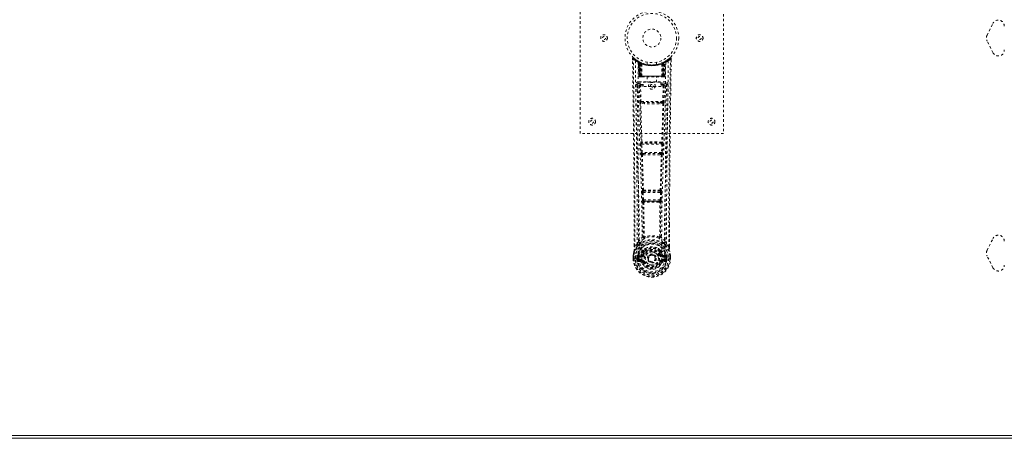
# Model space of a CAD drawing. Header units: inches. Extents: x 14 to 182, y 67 to 115.
# Tile 3 of 8: x 55 to 97, y 67 to 85. Entities that reach past the tile are written whole.
import ezdxf

# ---------------------------------------------------------------- set-up
doc = ezdxf.new("R2010")
doc.units = ezdxf.units.IN
doc.header["$MEASUREMENT"] = 0
doc.linetypes.add('SLD-Dashed', pattern=[0.075, 0.05, -0.025])
doc.linetypes.add('SLD-Solid', pattern=[0])

msp = doc.modelspace()

# ---------------------------------------------------------------- linework, layer by layer
at = {"color": 7, "linetype": 'SLD-Dashed', "lineweight": 0}
for p, q in [((78.773, 80.15), (78.773, 88.15)), ((84.773, 88.15), (84.773, 80.15)), ((95.792, 84.262), (96.042, 84.762)), ((96.042, 83.538), (95.792, 84.038)), ((80.966, 83.291), (80.967, 83.224)), ((80.996, 83.292), (81.017, 83.314)), ((81.058, 83.279), (81.015, 83.313)), ((82.53, 83.313), (82.489, 83.279)), ((82.58, 83.291), (82.55, 83.292)), ((82.577, 83.228), (82.578, 83.292)), ((82.579, 83.224), (82.579, 83.291)), ((82.579, 83.224), (82.58, 83.291)), ((81.205, 83.176), (81.192, 83.184)), ((81.211, 83.172), (81.197, 83.18)), ((81.22, 83.151), (81.206, 83.16)), ((81.227, 82.554), (81.206, 83.16)), ((81.24, 82.554), (81.22, 83.151)), ((81.258, 83.148), (81.223, 83.166)), ((81.307, 83.105), (81.238, 83.141)), ((81.259, 82.554), (81.238, 83.141)), ((81.239, 83.144), (81.261, 82.551)), ((81.252, 83.15), (81.278, 83.137)), ((81.266, 83.111), (81.278, 83.137)), ((81.266, 83.111), (81.266, 82.554)), ((81.273, 83.107), (81.266, 83.111)), ((81.273, 83.107), (81.286, 83.133)), ((81.273, 82.554), (81.273, 83.107)), ((81.29, 83.131), (81.275, 83.139)), ((81.278, 83.137), (81.286, 83.133)), ((81.279, 83.105), (81.292, 83.131)), ((81.28, 82.554), (81.279, 83.105)), ((81.279, 83.105), (81.286, 83.101)), ((81.286, 83.101), (81.298, 83.127)), ((81.286, 83.101), (81.286, 82.554)), ((81.291, 83.131), (81.29, 83.131)), ((81.298, 83.096), (81.31, 83.122)), ((81.298, 83.096), (81.298, 82.554)), ((81.304, 83.093), (81.298, 83.096)), ((81.304, 83.093), (81.316, 83.12)), ((81.304, 82.554), (81.304, 83.093)), ((81.307, 83.105), (81.308, 83.105)), ((81.326, 82.554), (81.307, 83.105)), ((81.308, 83.105), (81.327, 82.554)), ((81.31, 83.122), (81.316, 83.12)), ((81.357, 82.554), (81.353, 83.076)), ((81.573, 83.139), (81.573, 83.043)), ((81.973, 83.043), (81.973, 83.139)), ((82.189, 82.554), (82.193, 83.076)), ((82.219, 82.554), (82.238, 83.105)), ((82.239, 83.105), (82.22, 82.554)), ((82.23, 83.12), (82.236, 83.122)), ((82.236, 83.122), (82.248, 83.096)), ((82.238, 83.105), (82.239, 83.105)), ((82.308, 83.141), (82.239, 83.105)), ((82.248, 83.096), (82.242, 83.093)), ((82.242, 83.093), (82.242, 82.554)), ((82.255, 83.131), (82.248, 83.128)), ((82.248, 83.127), (82.26, 83.101)), ((82.248, 82.554), (82.248, 83.096)), ((82.263, 83.135), (82.254, 83.131)), ((82.254, 83.131), (82.267, 83.105)), ((82.256, 83.131), (82.255, 83.131)), ((82.323, 83.166), (82.256, 83.131)), ((82.26, 83.133), (82.267, 83.137)), ((82.26, 83.133), (82.273, 83.107)), ((82.26, 83.101), (82.267, 83.105)), ((82.26, 82.554), (82.26, 83.101)), ((82.267, 83.105), (82.266, 82.554)), ((82.267, 83.137), (82.276, 83.141)), ((82.267, 83.137), (82.28, 83.111)), ((82.28, 83.111), (82.273, 83.107)), ((82.273, 83.107), (82.273, 82.554)), ((82.28, 82.554), (82.28, 83.111)), ((82.285, 82.551), (82.307, 83.144)), ((82.287, 82.554), (82.308, 83.141)), ((82.305, 82.554), (82.326, 83.151)), ((82.319, 82.554), (82.34, 83.16)), ((82.34, 83.16), (82.326, 83.151)), ((82.354, 83.184), (82.341, 83.176)), ((81.227, 82.554), (81.24, 82.554)), ((81.266, 82.554), (81.227, 82.554)), ((81.259, 82.554), (81.326, 82.554)), ((81.266, 82.554), (81.273, 82.554)), ((81.267, 82.525), (81.274, 82.525)), ((81.27, 82.525), (81.28, 82.525)), ((82.273, 82.554), (81.273, 82.554)), ((81.286, 82.554), (81.28, 82.554)), ((81.28, 82.525), (81.287, 82.525)), ((81.286, 82.554), (82.26, 82.554)), ((81.289, 82.525), (81.343, 82.525)), ((81.298, 82.554), (81.304, 82.554)), ((81.299, 82.525), (81.305, 82.525)), ((82.242, 82.554), (81.304, 82.554)), ((81.343, 82.525), (81.305, 82.525)), ((81.327, 82.554), (81.326, 82.554)), ((81.327, 82.554), (81.357, 82.554)), ((81.356, 82.525), (81.364, 82.525)), ((81.357, 82.554), (82.189, 82.554)), ((81.364, 82.525), (82.182, 82.525)), ((81.578, 82.525), (81.578, 82.303)), ((81.968, 82.303), (81.968, 82.525)), ((82.182, 82.525), (82.189, 82.525)), ((82.189, 82.554), (82.219, 82.554)), ((82.203, 82.525), (82.257, 82.525)), ((82.241, 82.525), (82.203, 82.525)), ((82.22, 82.554), (82.219, 82.554)), ((82.22, 82.554), (82.287, 82.554)), ((82.241, 82.525), (82.247, 82.525)), ((82.242, 82.554), (82.248, 82.554)), ((82.259, 82.525), (82.266, 82.525)), ((82.266, 82.554), (82.26, 82.554)), ((82.266, 82.525), (82.276, 82.525)), ((82.272, 82.525), (82.279, 82.525)), ((82.273, 82.554), (82.28, 82.554)), ((82.319, 82.554), (82.28, 82.554)), ((82.305, 82.554), (82.319, 82.554)), ((81.162, 82.218), (81.16, 82.21)), ((81.161, 82.207), (81.164, 81.92)), ((81.205, 82.316), (81.205, 82.256)), ((82.341, 82.316), (81.205, 82.316)), ((81.205, 82.256), (81.403, 82.256)), ((81.254, 82.153), (81.27, 81.492)), ((81.299, 82.199), (81.299, 82.154)), ((81.403, 82.199), (81.299, 82.199)), ((81.314, 81.493), (81.299, 82.154)), ((81.403, 82.154), (81.299, 82.154)), ((81.403, 82.123), (81.403, 82.303)), ((81.403, 82.303), (82.153, 82.303)), ((82.153, 82.123), (81.403, 82.123)), ((82.153, 82.303), (82.153, 82.123)), ((82.153, 82.256), (82.341, 82.256)), ((82.247, 82.199), (82.153, 82.199)), ((82.247, 82.154), (82.153, 82.154)), ((82.247, 82.154), (82.231, 81.493)), ((82.247, 82.199), (82.247, 82.154)), ((82.292, 82.153), (82.276, 81.492)), ((82.341, 82.256), (82.341, 82.316)), ((82.382, 81.92), (82.385, 82.207)), ((82.386, 82.21), (82.384, 82.218)), ((81.468, 81.401), (81.312, 81.407)), ((82.231, 81.493), (81.314, 81.493)), ((81.475, 81.45), (81.322, 81.452)), ((82.071, 81.45), (81.475, 81.45)), ((82.223, 81.452), (82.071, 81.45)), ((82.234, 81.407), (82.078, 81.401)), ((84.773, 80.15), (78.773, 80.15)), ((81.308, 79.708), (81.325, 79.355)), ((81.322, 79.801), (81.314, 79.798)), ((81.352, 79.71), (82.194, 79.71)), ((81.369, 79.357), (81.352, 79.71)), ((81.359, 79.755), (81.367, 79.758)), ((82.187, 79.755), (81.359, 79.755)), ((82.194, 79.71), (82.176, 79.357)), ((82.179, 79.758), (82.187, 79.755)), ((82.238, 79.708), (82.221, 79.355)), ((82.232, 79.798), (82.224, 79.801)), ((82.176, 79.357), (81.369, 79.357)), ((81.375, 79.262), (81.407, 79.261)), ((81.416, 79.312), (81.384, 79.313)), ((81.416, 79.312), (82.13, 79.312)), ((82.13, 79.312), (82.161, 79.313)), ((82.139, 79.261), (82.171, 79.262)), ((81.363, 77.69), (81.379, 77.373)), ((81.386, 77.784), (81.372, 77.78)), ((81.407, 77.692), (82.139, 77.692)), ((81.423, 77.375), (81.407, 77.692)), ((81.416, 77.737), (81.431, 77.742)), ((82.13, 77.737), (81.416, 77.737)), ((82.115, 77.742), (82.13, 77.737)), ((82.139, 77.692), (82.122, 77.375)), ((82.16, 77.784), (82.174, 77.78)), ((82.183, 77.69), (82.167, 77.373)), ((82.122, 77.375), (81.423, 77.375)), ((81.434, 77.277), (81.474, 77.276)), ((81.481, 77.33), (81.442, 77.33)), ((81.481, 77.33), (82.065, 77.33)), ((82.104, 77.33), (82.065, 77.33)), ((82.072, 77.276), (82.112, 77.277)), ((82.509, 76.342), (82.509, 75.418)), ((82.51, 75.417), (82.513, 76.342)), ((81.445, 75.837), (81.445, 75.837)), ((82.1, 75.837), (82.1, 75.837)), ((81.036, 75.417), (81.036, 75.471)), ((81.037, 75.472), (81.037, 75.418)), ((81.161, 75.535), (81.065, 75.419)), ((82.481, 75.419), (82.384, 75.535)), ((95.792, 75.262), (96.042, 75.762)), ((80.993, 75.037), (80.993, 75.033)), ((80.993, 74.916), (80.993, 75.033)), ((80.995, 75.033), (80.995, 74.916)), ((81.023, 75.033), (81.023, 74.919)), ((81.144, 74.99), (81.144, 74.99)), ((81.144, 74.919), (81.144, 74.99)), ((81.174, 74.989), (81.18, 75.008)), ((81.174, 74.989), (81.174, 74.919)), ((81.18, 75.008), (81.179, 74.998)), ((81.179, 74.998), (81.18, 74.919)), ((81.19, 75.039), (81.186, 75.035)), ((81.19, 75.039), (81.2, 75.05)), ((81.315, 75.071), (81.2, 75.05)), ((81.2, 75.05), (81.2, 75.051)), ((81.2, 75.05), (81.2, 75.05)), ((81.214, 75.017), (81.344, 75.042)), ((81.214, 75.017), (81.214, 74.987)), ((81.344, 75.017), (81.214, 75.017)), ((81.344, 74.987), (81.214, 74.987)), ((81.344, 75.042), (81.344, 75.017)), ((81.344, 74.987), (81.344, 75.017)), ((81.399, 75.083), (81.426, 75.072)), ((81.405, 75.232), (81.404, 75.214)), ((81.412, 75.261), (81.424, 75.278)), ((81.428, 75.227), (81.428, 75.208)), ((82.118, 75.208), (82.118, 75.227)), ((82.12, 75.072), (82.147, 75.083)), ((82.122, 75.278), (82.134, 75.261)), ((82.141, 75.232), (82.141, 75.214)), ((82.202, 75.042), (82.332, 75.017)), ((82.202, 75.042), (82.202, 75.017)), ((82.332, 75.017), (82.202, 75.017)), ((82.202, 74.987), (82.202, 75.017)), ((82.332, 74.987), (82.202, 74.987)), ((82.346, 75.05), (82.231, 75.071)), ((82.332, 74.987), (82.332, 75.017)), ((82.346, 75.05), (82.356, 75.04)), ((82.356, 75.039), (82.356, 75.04)), ((82.356, 75.039), (82.356, 75.04)), ((82.36, 75.035), (82.356, 75.039)), ((82.366, 75.008), (82.366, 74.998)), ((82.372, 74.989), (82.366, 75.008)), ((82.366, 74.998), (82.366, 74.919)), ((82.401, 74.99), (82.372, 74.989)), ((82.372, 74.919), (82.372, 74.989)), ((82.401, 74.99), (82.401, 74.919)), ((82.401, 74.99), (82.401, 74.99)), ((82.523, 74.919), (82.523, 75.033)), ((82.551, 74.916), (82.551, 75.033)), ((82.553, 75.033), (82.553, 75.037)), ((82.553, 74.916), (82.553, 75.033)), ((96.042, 74.538), (95.792, 75.038)), ((80.993, 74.916), (80.997, 74.916)), ((80.997, 74.916), (81.051, 74.917)), ((81.051, 74.917), (81.074, 74.917)), ((81.074, 74.917), (81.232, 74.917)), ((81.144, 74.919), (81.144, 74.919)), ((81.18, 74.919), (81.174, 74.919)), ((81.197, 74.799), (81.316, 74.776)), ((81.228, 74.865), (81.228, 74.835)), ((81.228, 74.865), (81.344, 74.865)), ((81.344, 74.815), (81.228, 74.835)), ((81.228, 74.835), (81.344, 74.835)), ((81.344, 74.865), (81.344, 74.835)), ((81.344, 74.815), (81.344, 74.835)), ((81.349, 74.88), (81.35, 74.882)), ((81.404, 74.771), (81.4, 74.779)), ((81.426, 74.781), (81.404, 74.771)), ((81.616, 74.926), (81.617, 74.942)), ((81.617, 74.918), (81.616, 74.926)), ((82.142, 74.771), (82.12, 74.781)), ((82.142, 74.771), (82.197, 74.748)), ((82.196, 74.882), (82.196, 74.88)), ((82.202, 74.865), (82.202, 74.835)), ((82.202, 74.865), (82.318, 74.865)), ((82.318, 74.835), (82.202, 74.815)), ((82.202, 74.815), (82.202, 74.835)), ((82.202, 74.835), (82.318, 74.835)), ((82.23, 74.776), (82.348, 74.799)), ((82.314, 74.917), (82.472, 74.917)), ((82.318, 74.835), (82.318, 74.865)), ((82.366, 74.919), (82.372, 74.919)), ((82.472, 74.917), (82.495, 74.917)), ((82.495, 74.917), (82.549, 74.916)), ((82.549, 74.916), (82.553, 74.916))]:
    msp.add_line(p, q, dxfattribs=at)
at = {"color": 7, "linetype": 'SLD-Solid', "lineweight": 15}
for p, q in [((97.891, 67.4), (14.141, 67.4)), ((14.259, 67.518), (97.891, 67.518)), ((14.259, 67.518), (97.891, 67.518))]:
    msp.add_line(p, q, dxfattribs=at)
at = {"color": 7, "linetype": 'SLD-Dashed', "lineweight": 0, "flags": 128}
for points in [[(80.966, 83.291), (80.967, 83.291), (80.969, 83.291), (80.975, 83.292), (80.985, 83.292), (80.991, 83.292), (80.996, 83.292)], [(81.036, 75.471), (81.027, 78.041), (81, 80.666), (80.966, 83.291)], [(81.015, 83.312), (81.008, 83.315), (81, 83.318), (80.991, 83.318), (80.983, 83.317), (80.977, 83.313), (80.971, 83.308), (80.968, 83.301), (80.967, 83.294)], [(81.065, 75.419), (81.064, 76.883), (81.055, 78.357), (81.04, 79.804), (81.037, 80.051), (81.034, 80.309), (81.032, 80.525), (81.029, 80.754), (81.026, 81.004), (81.022, 81.275), (81.019, 81.493), (81.016, 81.756), (81.012, 82.079), (81.009, 82.29), (81.006, 82.548), (81.002, 82.81), (80.999, 83.058), (80.996, 83.292)], [(81.222, 83.167), (81.182, 83.19), (81.134, 83.222)], [(82.412, 83.223), (82.364, 83.19), (82.319, 83.164)], [(82.481, 75.419), (82.482, 76.885), (82.491, 78.357), (82.506, 79.804), (82.508, 80.025), (82.511, 80.255), (82.513, 80.458), (82.516, 80.657), (82.519, 80.872), (82.52, 81.022), (82.522, 81.179), (82.524, 81.336), (82.526, 81.453), (82.528, 81.593), (82.53, 81.755), (82.534, 82.087), (82.537, 82.292), (82.54, 82.546), (82.543, 82.808), (82.547, 83.056), (82.55, 83.292)], [(82.529, 83.314), (82.497, 83.286), (82.489, 83.279)], [(82.513, 76.342), (82.518, 78.041), (82.546, 80.666), (82.579, 83.224)], [(82.576, 83.291), (82.575, 83.299), (82.571, 83.307), (82.566, 83.313), (82.56, 83.318), (82.553, 83.321), (82.545, 83.321), (82.538, 83.32), (82.532, 83.316)], [(81.085, 83.198), (81.093, 82.151), (81.112, 81.106), (81.141, 80.064), (81.176, 79.026), (81.211, 77.992), (81.236, 76.962), (81.244, 75.937), (81.232, 74.917)], [(81.194, 83.142), (81.203, 82.097), (81.224, 81.054), (81.256, 80.015), (81.294, 78.979), (81.33, 77.948), (81.356, 76.921), (81.364, 75.899), (81.35, 74.882)], [(81.2, 83.177), (81.206, 83.166), (81.211, 83.152)], [(81.237, 83.149), (81.238, 83.143), (81.238, 83.141)], [(81.97, 83.043), (81.972, 83.043), (81.954, 83.04), (81.916, 83.034), (81.862, 83.029), (81.797, 83.025), (81.773, 83.025)], [(82.352, 83.142), (82.343, 82.098), (82.322, 81.055), (82.29, 80.015), (82.252, 78.98), (82.216, 77.948), (82.19, 76.922), (82.182, 75.9), (82.196, 74.882)], [(82.242, 83.093), (82.237, 83.103), (82.233, 83.112), (82.231, 83.118), (82.23, 83.12)], [(82.461, 83.198), (82.453, 82.151), (82.434, 81.106), (82.405, 80.064), (82.369, 79.026), (82.335, 77.992), (82.31, 76.962), (82.301, 75.937), (82.314, 74.917)], [(81.24, 82.554), (81.244, 82.554), (81.253, 82.554), (81.265, 82.554), (81.28, 82.554)], [(81.298, 82.554), (81.29, 82.554), (81.282, 82.554), (81.275, 82.554), (81.269, 82.554), (81.264, 82.554), (81.261, 82.554), (81.259, 82.554), (81.259, 82.554)], [(81.259, 82.554), (81.26, 82.548), (81.26, 82.545)], [(81.288, 82.525), (81.288, 82.525), (81.29, 82.525)], [(82.287, 82.554), (82.287, 82.554), (82.285, 82.554), (82.282, 82.554), (82.277, 82.554), (82.271, 82.554), (82.264, 82.554), (82.256, 82.554), (82.248, 82.554)], [(82.266, 82.554), (82.281, 82.554), (82.293, 82.554), (82.302, 82.554), (82.305, 82.554)], [(81.1, 82.21), (81.102, 82.074), (81.104, 81.902), (81.107, 81.693), (81.11, 81.448), (81.114, 81.199), (81.116, 80.98), (81.119, 80.826), (81.12, 80.688), (81.122, 80.567), (81.124, 80.411), (81.126, 80.248), (81.128, 80.092), (81.138, 79.278), (81.146, 78.461), (81.155, 77.488), (81.16, 76.498), (81.161, 75.535)], [(81.16, 82.21), (81.185, 82.181), (81.254, 82.153)], [(81.299, 82.199), (81.23, 82.227), (81.205, 82.256)], [(81.299, 82.154), (81.283, 82.153), (81.269, 82.153), (81.259, 82.153), (81.254, 82.153)], [(82.341, 82.256), (82.316, 82.227), (82.247, 82.199)], [(82.292, 82.153), (82.287, 82.153), (82.277, 82.153), (82.263, 82.153), (82.247, 82.154)], [(82.292, 82.153), (82.361, 82.181), (82.386, 82.21)], [(82.384, 75.535), (82.385, 76.055), (82.387, 76.588), (82.389, 77.133), (82.393, 77.648), (82.397, 78.178), (82.402, 78.73), (82.407, 79.219), (82.41, 79.476), (82.414, 79.749), (82.417, 80.038), (82.421, 80.342), (82.425, 80.617), (82.428, 80.858), (82.43, 81.049), (82.433, 81.264), (82.436, 81.505), (82.439, 81.73), (82.442, 81.923), (82.444, 82.083), (82.446, 82.21)], [(81.314, 81.493), (81.299, 81.492), (81.285, 81.492), (81.274, 81.492), (81.27, 81.492)], [(81.278, 81.41), (81.298, 80.604), (81.322, 79.801)], [(81.357, 79.797), (81.332, 80.601), (81.312, 81.407)], [(82.078, 81.401), (81.773, 81.401), (81.468, 81.401)], [(82.071, 81.45), (81.773, 81.45), (81.475, 81.45)], [(82.234, 81.407), (82.214, 80.601), (82.189, 79.797)], [(82.268, 81.41), (82.248, 80.604), (82.224, 79.801)], [(82.276, 81.492), (82.272, 81.492), (82.261, 81.492), (82.247, 81.492), (82.231, 81.493)], [(81.352, 79.71), (81.337, 79.709), (81.323, 79.709), (81.312, 79.708), (81.308, 79.708)], [(82.238, 79.708), (82.234, 79.708), (82.223, 79.709), (82.209, 79.709), (82.194, 79.71)], [(81.369, 79.357), (81.354, 79.357), (81.34, 79.356), (81.329, 79.355), (81.325, 79.355)], [(81.325, 79.355), (81.327, 79.323), (81.328, 79.321)], [(81.34, 79.266), (81.364, 78.524), (81.386, 77.784)], [(81.422, 77.779), (81.4, 78.519), (81.375, 79.262)], [(82.171, 79.262), (82.146, 78.519), (82.124, 77.779)], [(82.206, 79.266), (82.181, 78.524), (82.16, 77.784)], [(82.221, 79.355), (82.216, 79.355), (82.206, 79.356), (82.192, 79.357), (82.176, 79.357)], [(82.221, 79.355), (82.219, 79.323), (82.218, 79.321)], [(81.407, 77.692), (81.392, 77.692), (81.378, 77.691), (81.368, 77.69), (81.363, 77.69)], [(81.407, 77.692), (81.406, 77.701), (81.406, 77.709), (81.407, 77.717), (81.408, 77.724), (81.411, 77.733), (81.416, 77.737)], [(82.13, 77.737), (82.134, 77.733), (82.138, 77.724), (82.139, 77.717), (82.139, 77.709), (82.139, 77.701), (82.139, 77.692)], [(82.183, 77.69), (82.178, 77.69), (82.168, 77.691), (82.154, 77.692), (82.139, 77.692)], [(81.423, 77.375), (81.409, 77.374), (81.395, 77.374), (81.384, 77.373), (81.379, 77.373)], [(81.398, 77.283), (81.408, 76.563), (81.41, 75.845)], [(81.434, 77.277), (81.444, 76.556), (81.445, 75.837)], [(82.072, 77.276), (81.773, 77.275), (81.474, 77.276)], [(82.065, 77.33), (81.773, 77.329), (81.481, 77.33)], [(82.1, 75.837), (82.102, 76.556), (82.112, 77.277)], [(82.104, 77.33), (82.105, 77.331), (82.107, 77.332), (82.11, 77.335), (82.115, 77.345), (82.12, 77.359), (82.122, 77.375)], [(82.167, 77.373), (82.162, 77.373), (82.151, 77.374), (82.137, 77.374), (82.122, 77.375)], [(82.148, 77.283), (82.137, 76.563), (82.136, 75.845)], [(81.407, 75.836), (81.307, 75.748), (81.221, 75.648)], [(81.407, 75.836), (81.409, 75.826), (81.414, 75.817), (81.42, 75.811), (81.428, 75.808), (81.436, 75.807), (81.443, 75.811), (81.45, 75.817), (81.455, 75.826)], [(82.09, 75.826), (82.096, 75.817), (82.102, 75.811), (82.11, 75.807), (82.118, 75.808), (82.126, 75.811), (82.132, 75.817), (82.136, 75.826), (82.138, 75.836)], [(82.325, 75.648), (82.239, 75.748), (82.138, 75.836)], [(81.204, 75.495), (81.103, 75.371), (81.024, 75.217)], [(81.065, 75.419), (81.059, 75.419), (81.053, 75.419), (81.048, 75.419), (81.043, 75.419), (81.039, 75.418), (81.036, 75.418), (81.035, 75.418), (81.036, 75.417)], [(81.314, 75.599), (81.308, 75.593), (81.299, 75.584)], [(82.247, 75.584), (82.238, 75.592), (82.232, 75.599)], [(82.342, 75.495), (82.443, 75.371), (82.522, 75.217)], [(82.51, 75.417), (82.511, 75.418), (82.51, 75.418), (82.507, 75.418), (82.503, 75.419), (82.498, 75.419), (82.493, 75.419), (82.486, 75.419), (82.481, 75.419)], [(81.024, 75.217), (81.007, 75.138), (80.993, 75.037)], [(80.993, 75.033), (81.006, 75.13), (81.022, 75.206)], [(80.993, 75.037), (80.994, 75.037), (80.996, 75.037), (80.999, 75.036), (81.003, 75.036), (81.007, 75.035), (81.012, 75.034), (81.018, 75.034), (81.023, 75.033)], [(80.993, 75.033), (80.993, 75.033), (80.994, 75.033), (80.997, 75.033), (81, 75.033), (81.005, 75.033), (81.01, 75.033), (81.017, 75.033), (81.023, 75.033)], [(81.024, 75.217), (81.022, 75.212), (81.022, 75.206)], [(81.144, 74.99), (81.155, 74.99), (81.164, 74.989), (81.171, 74.989), (81.174, 74.989)], [(81.174, 74.989), (81.174, 74.989), (81.174, 74.989)], [(81.214, 74.987), (81.196, 74.99), (81.179, 74.998)], [(81.342, 75.094), (81.329, 75.077), (81.315, 75.071)], [(81.404, 75.214), (81.372, 75.162), (81.342, 75.094)], [(81.457, 75.196), (81.427, 75.147), (81.399, 75.083)], [(81.555, 75.366), (81.498, 75.336), (81.424, 75.278)], [(81.454, 75.06), (81.449, 75.062), (81.444, 75.064), (81.439, 75.066), (81.435, 75.068), (81.431, 75.07), (81.429, 75.071), (81.427, 75.071), (81.426, 75.072)], [(82.122, 75.278), (82.048, 75.336), (81.99, 75.366)], [(82.147, 75.083), (82.119, 75.147), (82.089, 75.196)], [(82.092, 75.06), (82.097, 75.062), (82.102, 75.064), (82.107, 75.066), (82.111, 75.068), (82.115, 75.07), (82.117, 75.071), (82.119, 75.071), (82.12, 75.072)], [(82.141, 75.214), (82.174, 75.162), (82.204, 75.094)], [(82.204, 75.094), (82.217, 75.077), (82.231, 75.071)], [(82.366, 74.998), (82.35, 74.99), (82.332, 74.987)], [(82.372, 74.989), (82.372, 74.989), (82.372, 74.989)], [(82.524, 75.206), (82.524, 75.212), (82.522, 75.217)], [(82.553, 75.037), (82.541, 75.127), (82.522, 75.217)], [(82.553, 75.037), (82.552, 75.037), (82.55, 75.037), (82.547, 75.036), (82.543, 75.036), (82.539, 75.035), (82.534, 75.034), (82.528, 75.034), (82.523, 75.033)], [(82.523, 75.033), (82.529, 75.033), (82.535, 75.033), (82.541, 75.033), (82.546, 75.033), (82.549, 75.033), (82.552, 75.033), (82.553, 75.033), (82.553, 75.033)], [(82.553, 75.033), (82.54, 75.13), (82.524, 75.206)], [(81.023, 74.919), (81.017, 74.918), (81.01, 74.918), (81.005, 74.918), (81, 74.918), (80.997, 74.917), (80.994, 74.917), (80.993, 74.917), (80.993, 74.916)], [(81.174, 74.919), (81.171, 74.919), (81.164, 74.919), (81.155, 74.919), (81.144, 74.919)], [(81.185, 74.848), (81.205, 74.861), (81.228, 74.865)], [(82.196, 74.88), (82.19, 74.803), (82.167, 74.729), (82.128, 74.66), (82.075, 74.6), (82.01, 74.551), (81.936, 74.515), (81.856, 74.493), (81.773, 74.486), (81.69, 74.493), (81.61, 74.515), (81.536, 74.551), (81.471, 74.6), (81.418, 74.66), (81.379, 74.729), (81.355, 74.803), (81.349, 74.88)], [(81.454, 74.792), (81.449, 74.79), (81.444, 74.788), (81.439, 74.786), (81.435, 74.784), (81.431, 74.783), (81.429, 74.782), (81.427, 74.781), (81.426, 74.781)], [(82.092, 74.792), (82.097, 74.79), (82.102, 74.788), (82.107, 74.786), (82.111, 74.784), (82.115, 74.783), (82.117, 74.782), (82.119, 74.781), (82.12, 74.781)], [(82.151, 74.787), (82.146, 74.78), (82.142, 74.771)], [(82.202, 74.815), (82.165, 74.801), (82.151, 74.787)], [(82.318, 74.865), (82.341, 74.861), (82.361, 74.848)], [(82.553, 74.916), (82.553, 74.917), (82.552, 74.917), (82.549, 74.917), (82.546, 74.918), (82.541, 74.918), (82.535, 74.918), (82.529, 74.918), (82.523, 74.919)]]:
    msp.add_lwpolyline(points, dxfattribs=at)
at = {"color": 7, "linetype": 'SLD-Dashed', "lineweight": 0}
for centre, radius in [((81.773, 84.15), 1.125), ((81.773, 84.15), 1.03), ((81.773, 84.15), 0.376), ((79.773, 84.15), 0.14), ((79.773, 84.15), 0.0625), ((83.773, 84.15), 0.141), ((83.773, 84.15), 0.0625), ((81.773, 82.15), 0.14), ((81.773, 82.15), 0.0625), ((79.273, 80.65), 0.141), ((84.273, 80.65), 0.141), ((79.273, 80.65), 0.0625), ((84.273, 80.65), 0.0625), ((81.773, 74.926), 0.7), ((81.773, 74.926), 0.69), ((81.773, 74.926), 0.623), ((81.773, 74.926), 0.32), ((81.773, 74.926), 0.275), ((81.773, 74.926), 0.187), ((81.773, 74.926), 0.157), ((81.773, 74.926), 0.142), ((81.773, 74.926), 0.14), ((81.773, 74.926), 0.138)]:
    msp.add_circle(centre, radius, dxfattribs=at)
for centre, radius, start, end in [((96.266, 84.65), 0.25, 0, 153.4349), ((96.016, 84.15), 0.25, 153.4349, 206.5651), ((96.266, 83.65), 0.25, 206.5651, 0), ((80.996, 83.292), 0.03, 47.8626, 180.7191), ((81.775, 84.195), 1.213, 228.1747, 235.3223), ((81.773, 84.15), 1.158, 227.8706, 312.1289), ((81.771, 84.147), 1.124, 227.9078, 235.3629), ((81.115, 83.198), 0.03, 55.9336, 179.8281), ((81.773, 84.15), 1.127, 235.351, 240.4902), ((81.773, 84.15), 1.128, 299.5111, 304.6477), ((81.777, 84.144), 1.12, 304.629, 312.0873), ((82.431, 83.198), 0.03, 0.1681, 124.0702), ((81.774, 84.192), 1.208, 304.6673, 311.8421), ((82.55, 83.292), 0.03, 359.2812, 132.1351), ((82.479, 83.248), 0.0829, 31.8163, 52.6386), ((81.76, 84.389), 1.369, 240.4489, 245.5705), ((81.176, 83.158), 0.03, 1.9922, 58.9491), ((81.79, 84.179), 1.161, 238.9729, 239.8299), ((81.156, 83.122), 0.0714, 31.6345, 58.9298), ((81.235, 83.13), 0.0429, 114.1698, 163.0189), ((81.773, 84.182), 1.19, 240.8884, 299.1116), ((81.19, 83.15), 0.0299, 1.9101, 59.7247), ((81.774, 84.152), 1.13, 239.7441, 244.721), ((81.783, 84.171), 1.152, 239.9584, 244.0355), ((81.754, 83.774), 0.824, 228.2692, 233.6272), ((81.773, 84.15), 1.127, 240.4889, 299.5111), ((81.752, 83.767), 0.814, 229.1482, 234.4923), ((81.208, 83.14), 0.0299, 1.8126, 60.7701), ((81.776, 84.156), 1.134, 240.8174, 245.7221), ((81.208, 83.14), 0.03, 16.9065, 61.2565), ((81.752, 83.762), 0.806, 230.3841, 235.6819), ((81.773, 84.149), 1.155, 244.3785, 295.6215), ((81.773, 84.149), 1.155, 245.0796, 294.9204), ((81.277, 83.105), 0.0297, 1.4879, 64.5145), ((81.278, 83.104), 0.0297, 1.479, 64.5687), ((81.773, 84.149), 1.155, 246.0604, 293.9396), ((81.728, 83.7), 0.729, 234.7813, 238.9993), ((81.323, 83.093), 0.0345, 328.973, 15.1529), ((81.773, 84.113), 1.12, 247.9469, 292.0531), ((82.223, 83.093), 0.0345, 164.8532, 211.0206), ((81.818, 83.7), 0.729, 301.0003, 305.2191), ((81.774, 84.148), 1.125, 294.2592, 299.2013), ((82.268, 83.104), 0.0297, 115.4293, 178.5158), ((82.269, 83.105), 0.0297, 115.472, 178.5256), ((81.794, 83.762), 0.806, 304.3178, 309.614), ((81.796, 83.765), 0.811, 305.4953, 310.862), ((82.323, 83.009), 0.138, 89.4162, 113.4603), ((81.791, 83.775), 0.824, 306.3722, 311.7292), ((82.338, 83.14), 0.0299, 119.2307, 178.1944), ((82.336, 83.142), 0.0273, 117.6592, 182.2919), ((81.789, 84.122), 1.095, 298.6301, 300.2675), ((82.356, 83.15), 0.0299, 120.2742, 178.099), ((82.311, 83.13), 0.0429, 16.9697, 65.8347), ((82.37, 83.158), 0.03, 121.0442, 178.0226), ((81.786, 84.389), 1.369, 294.4296, 299.55), ((81.257, 82.555), 0.03, 181.9942, 269.9952), ((81.288, 82.598), 0.0742, 215.9502, 253.2623), ((81.27, 82.555), 0.03, 181.9688, 269.9712), ((81.285, 82.693), 0.166, 259.5959, 268.3463), ((81.289, 82.555), 0.03, 181.9302, 269.938), ((81.685, 82.547), 0.412, 179.0083, 183.0347), ((81.873, 82.548), 0.593, 179.4078, 182.0161), ((81.712, 82.547), 0.426, 179.045, 182.9423), ((81.746, 82.547), 0.448, 179.1007, 182.8031), ((81.749, 82.547), 0.445, 179.0839, 182.8106), ((81.356, 82.555), 0.0299, 181.7963, 269.8152), ((81.357, 82.555), 0.0299, 181.8008, 269.8108), ((81.392, 82.548), 0.0354, 169.2865, 219.1921), ((82.153, 82.548), 0.0369, 321.8534, 9.668), ((82.189, 82.555), 0.0299, 270.1848, 358.2037), ((82.19, 82.555), 0.0299, 270.1892, 358.1992), ((81.799, 82.547), 0.443, 357.1738, 0.9224), ((81.802, 82.547), 0.446, 357.1813, 0.9056), ((82.252, 82.56), 0.0356, 262.0688, 350.2915), ((82.257, 82.555), 0.03, 270.0645, 358.0673), ((81.835, 82.547), 0.425, 357.0531, 0.9596), ((81.687, 82.548), 0.58, 357.9533, 0.6228), ((82.261, 82.69), 0.163, 271.6997, 280.6275), ((81.86, 82.547), 0.413, 356.9652, 0.9824), ((82.276, 82.555), 0.03, 270.0262, 358.0337), ((82.258, 82.598), 0.0742, 286.7411, 324.0497), ((82.289, 82.555), 0.03, 270.0048, 358.0058), ((81.205, 82.211), 0.105, 90.0048, 180.7376), ((81.136, 80.608), 1.603, 89.1359, 91.2809), ((-418.292, 74.33), 499.514, 0.15116, 0.90394), ((81.204, 82.213), 0.0423, 88.036, 173.4351), ((81.299, 82.154), 0.0451, 90.4321, 180.9009), ((82.247, 82.154), 0.0451, 359.0386, 89.5667), ((581.894, 74.329), 499.571, 179.09608, 179.84877), ((82.341, 82.211), 0.105, 359.2624, 89.9965), ((82.342, 82.213), 0.0423, 6.5718, 91.9602), ((82.41, 80.608), 1.603, 88.7191, 90.8641), ((81.671, 81.492), 0.401, 180.0761, 191.8385), ((81.324, 81.406), 0.0456, 91.7532, 175.829), ((81.304, 81.548), 0.141, 259.4724, 273.0508), ((81.421, 81.404), 0.109, 154.2097, 178.3447), ((81.42, 81.492), 0.105, 179.635, 202.4719), ((81.556, 81.413), 0.0888, 155.6058, 187.6387), ((81.99, 81.413), 0.0889, 352.3719, 24.3886), ((82.126, 81.492), 0.105, 337.5237, 0.3693), ((82.124, 81.404), 0.111, 1.7839, 25.6566), ((82.222, 81.406), 0.0456, 4.1727, 88.2467), ((82.242, 81.546), 0.139, 266.8542, 280.622), ((81.875, 81.492), 0.401, 348.1458, 359.9232), ((81.514, 79.738), 0.209, 163.5104, 188.4099), ((81.359, 79.8), 0.0451, 182.9196, 269.4068), ((81.367, 79.803), 0.0451, 182.9875, 269.3796), ((81.349, 79.888), 0.091, 253.0057, 274.8373), ((81.407, 79.725), 0.0563, 148.2387, 195.7341), ((81.411, 79.791), 0.055, 173.1569, 216.3321), ((81.773, 43.163), 36.637, 89.3487, 90.6512), ((81.773, 46.946), 32.815, 89.2909, 90.7091), ((82.179, 79.803), 0.0451, 270.6188, 357.0141), ((82.135, 79.791), 0.0546, 323.5183, 6.9863), ((82.187, 79.8), 0.0451, 270.5945, 357.0821), ((82.139, 79.725), 0.0564, 344.2682, 31.7532), ((82.197, 79.888), 0.0908, 265.1451, 287.0266), ((82.032, 79.738), 0.209, 351.5863, 16.4907), ((81.463, 79.323), 0.136, 180.7183, 204.7115), ((81.385, 79.267), 0.0456, 91.2545, 181.8225), ((81.367, 79.345), 0.0837, 251.1192, 275.2104), ((81.437, 79.355), 0.068, 178.3634, 218.9028), ((81.461, 79.272), 0.0868, 151.6283, 186.5679), ((81.488, 79.273), 0.0814, 151.3102, 188.7539), ((81.773, 112.041), 32.782, 269.3605, 270.6395), ((81.773, 112.667), 33.356, 269.387, 270.613), ((82.058, 79.273), 0.0814, 351.2551, 28.6812), ((82.109, 79.355), 0.068, 321.1053, 1.633), ((82.162, 79.27), 0.0425, 40.4667, 90.3998), ((82.085, 79.272), 0.0869, 353.4626, 28.342), ((82.179, 79.346), 0.0843, 264.8745, 288.7933), ((82.161, 79.267), 0.0448, 357.9401, 42.8991), ((82.082, 79.323), 0.136, 335.3332, 359.247), ((81.523, 77.719), 0.163, 158.1321, 190.2154), ((81.417, 77.782), 0.0451, 183.2315, 269.1367), ((81.431, 77.787), 0.0451, 183.3926, 269.1029), ((81.415, 77.853), 0.075, 247.0708, 274.8942), ((81.773, 40.406), 37.374, 89.4617, 90.5382), ((81.479, 77.773), 0.0578, 174.2238, 212.344), ((81.773, 45.159), 32.585, 89.3979, 90.6021), ((82.115, 77.787), 0.0451, 270.8964, 356.6081), ((82.067, 77.773), 0.0574, 327.4969, 5.9283), ((82.13, 77.853), 0.0749, 265.0929, 292.9502), ((82.129, 77.782), 0.0451, 270.8601, 356.7747), ((82.023, 77.719), 0.163, 349.7745, 21.8781), ((81.56, 77.364), 0.181, 177.2159, 206.4684), ((81.444, 77.285), 0.0457, 91.8546, 181.7263), ((81.428, 77.35), 0.073, 245.7493, 274.5941), ((81.481, 77.373), 0.0575, 177.8173, 227.5932), ((81.537, 77.288), 0.104, 155.9641, 186.1433), ((81.573, 77.29), 0.101, 156.5311, 187.7627), ((81.973, 77.29), 0.101, 352.2352, 23.476), ((82.102, 77.285), 0.0457, 358.2703, 88.1457), ((82.009, 77.288), 0.104, 353.8668, 24.0258), ((82.118, 77.35), 0.0735, 265.5137, 294.1479), ((81.986, 77.364), 0.181, 333.5325, 2.777), ((81.396, 75.844), 0.0133, 326.0832, 3.2971), ((81.468, 75.84), 0.0608, 184.0452, 286.2255), ((81.442, 75.908), 0.0708, 242.7167, 272.7133), ((81.458, 75.838), 0.0128, 186.6395, 257.6752), ((81.527, 75.843), 0.0738, 193.2389, 235.0229), ((81.773, 74.913), 0.966, 70.8189, 109.1818), ((81.773, 74.988), 0.844, 70.0605, 109.9395), ((82.078, 75.84), 0.0608, 253.7747, 355.9562), ((82.019, 75.843), 0.0738, 304.9829, 346.7553), ((82.088, 75.838), 0.0128, 282.3423, 353.3564), ((82.104, 75.908), 0.0708, 267.2834, 297.2831), ((82.15, 75.844), 0.0133, 176.7963, 213.9363), ((96.266, 75.65), 0.25, 0, 153.4349), ((81.773, 74.926), 0.787, 8.0937, 171.9063), ((79.849, 75.388), 1.188, 351.2127, 1.4268), ((81.773, 74.926), 0.758, 8.0936, 171.9064), ((77.552, 76.035), 3.567, 346.7469, 350.0569), ((81.773, 74.926), 0.632, 5.8273, 174.1727), ((76.435, 78.083), 5.369, 331.6687, 333.0306), ((81.495, 75.853), 0.461, 223.6632, 230.8238), ((81.773, 74.926), 0.602, 6.0327, 173.9673), ((82.754, 73.918), 2.212, 131.1314, 134.4919), ((81.281, 75.65), 0.0608, 182.5719, 302.0031), ((82.045, 75.087), 0.893, 128.8534, 145.0103), ((81.773, 74.887), 0.494, 47.4885, 132.5115), ((81.773, 74.946), 0.473, 62.6143, 117.3857), ((81.501, 75.087), 0.893, 34.9885, 51.1478), ((82.264, 75.65), 0.0608, 238.0035, 357.4261), ((80.792, 73.918), 2.212, 45.5081, 48.8686), ((87.112, 78.084), 5.371, 206.9696, 208.3311), ((82.051, 75.853), 0.461, 309.175, 316.3378), ((85.997, 76.036), 3.57, 189.9445, 193.2518), ((83.697, 75.388), 1.187, 178.573, 188.7876), ((81.295, 74.994), 0.116, 159.6303, 173.1052), ((81.214, 75.048), 0.0306, 205.4219, 270.9316), ((81.637, 74.835), 0.492, 115.7076, 155.4804), ((81.581, 74.828), 0.441, 113.5938, 149.7434), ((81.345, 75.072), 0.0299, 181.1716, 268.9499), ((81.373, 75.099), 0.031, 190.1775, 328.349), ((81.339, 75.107), 0.0649, 274.9221, 338.6813), ((81.344, 75.106), 0.089, 270, 337.226), ((81.344, 75.106), 0.119, 269.9994, 337.2262), ((81.435, 75.217), 0.0305, 185.716, 315.449), ((81.427, 75.254), 0.0459, 241.1293, 271.6989), ((81.449, 75.236), 0.0448, 146.2227, 184.9298), ((81.427, 75.273), 0.046, 241.1899, 271.7136), ((81.463, 75.282), 0.0396, 185.1775, 232.8783), ((81.773, 74.926), 0.376, 22.774, 157.226), ((81.773, 74.914), 0.453, 40.4512, 139.5488), ((81.461, 75.226), 0.033, 131.6264, 178.1142), ((81.455, 75.23), 0.0347, 219.3919, 272.7352), ((81.773, 74.926), 0.346, 22.7741, 157.2259), ((81.773, 74.933), 0.411, 39.7064, 140.2936), ((81.773, 74.926), 0.275, 82.5718, 262.5719), ((81.773, 74.926), 0.157, 65.2931, 110.0155), ((81.773, 74.926), 0.275, 262.5717, 82.572), ((82.111, 75.217), 0.0305, 224.5517, 354.2817), ((82.091, 75.23), 0.0347, 267.2639, 320.609), ((82.202, 75.106), 0.119, 202.7738, 270.0006), ((82.083, 75.282), 0.0396, 307.1117, 354.8346), ((82.085, 75.226), 0.033, 1.8835, 48.3853), ((82.119, 75.273), 0.046, 268.2948, 298.8044), ((82.119, 75.254), 0.0459, 268.3006, 298.8685), ((82.202, 75.106), 0.089, 202.774, 270), ((81.903, 74.83), 0.499, 24.8903, 63.9921), ((82.096, 75.236), 0.0449, 355.0844, 33.939), ((81.965, 74.829), 0.441, 30.2268, 66.4276), ((82.173, 75.099), 0.031, 211.5688, 349.9047), ((82.207, 75.107), 0.0649, 201.3169, 265.0774), ((82.201, 75.072), 0.0299, 271.1009, 358.7777), ((82.332, 75.048), 0.0306, 269.0735, 334.5686), ((82.28, 75.001), 0.0865, 4.5864, 22.6684), ((82.523, 75.033), 0.03, 0.0028, 5.051), ((96.016, 75.15), 0.25, 153.4349, 206.5651), ((81.773, 74.926), 0.78, 180, 359.3038), ((81.773, 74.926), 0.78, 180.7166, 359.2834), ((81.773, 74.926), 0.75, 180.5685, 359.4315), ((81.773, 74.926), 0.629, 180.6528, 359.3472), ((81.773, 74.926), 0.599, 180.6527, 359.3473), ((81.773, 74.926), 0.593, 180.6711, 187.6091), ((81.389, 74.875), 0.206, 187.663, 201.6586), ((81.227, 74.805), 0.0299, 88.0439, 192.1102), ((81.355, 75.115), 0.233, 238.0405, 268.5916), ((81.773, 74.911), 0.541, 179.3502, 0.6498), ((81.345, 74.785), 0.0301, 91.4281, 197.6479), ((81.307, 74.731), 0.0454, 22.4911, 78.6859), ((81.344, 74.746), 0.119, 22.7738, 90.0006), ((81.344, 74.746), 0.089, 22.774, 90), ((81.338, 74.743), 0.0715, 29.6357, 85.2038), ((80.806, 76.119), 1.474, 291.6209, 293.9273), ((81.773, 74.926), 0.459, 202.774, 337.226), ((81.773, 74.926), 0.4, 202.774, 337.226), ((81.773, 74.926), 0.376, 202.774, 337.226), ((81.773, 74.926), 0.346, 202.7741, 337.2259), ((82.202, 74.746), 0.119, 89.9994, 157.2262), ((82.202, 74.746), 0.089, 90, 157.226), ((82.195, 75.104), 0.221, 270.3101, 302.5177), ((82.238, 74.731), 0.0453, 101.24, 157.587), ((82.201, 74.785), 0.0301, 342.3466, 88.5774), ((82.319, 74.805), 0.0299, 347.8939, 91.952), ((82.157, 74.875), 0.206, 338.3434, 352.3402), ((81.773, 74.926), 0.593, 352.3909, 359.3289), ((82.375, 73.871), 1.048, 88.5368, 90.1565), ((96.266, 74.65), 0.25, 206.5651, 0)]:
    msp.add_arc(centre, radius, start, end, dxfattribs=at)

doc.saveas('drawing.dxf')
